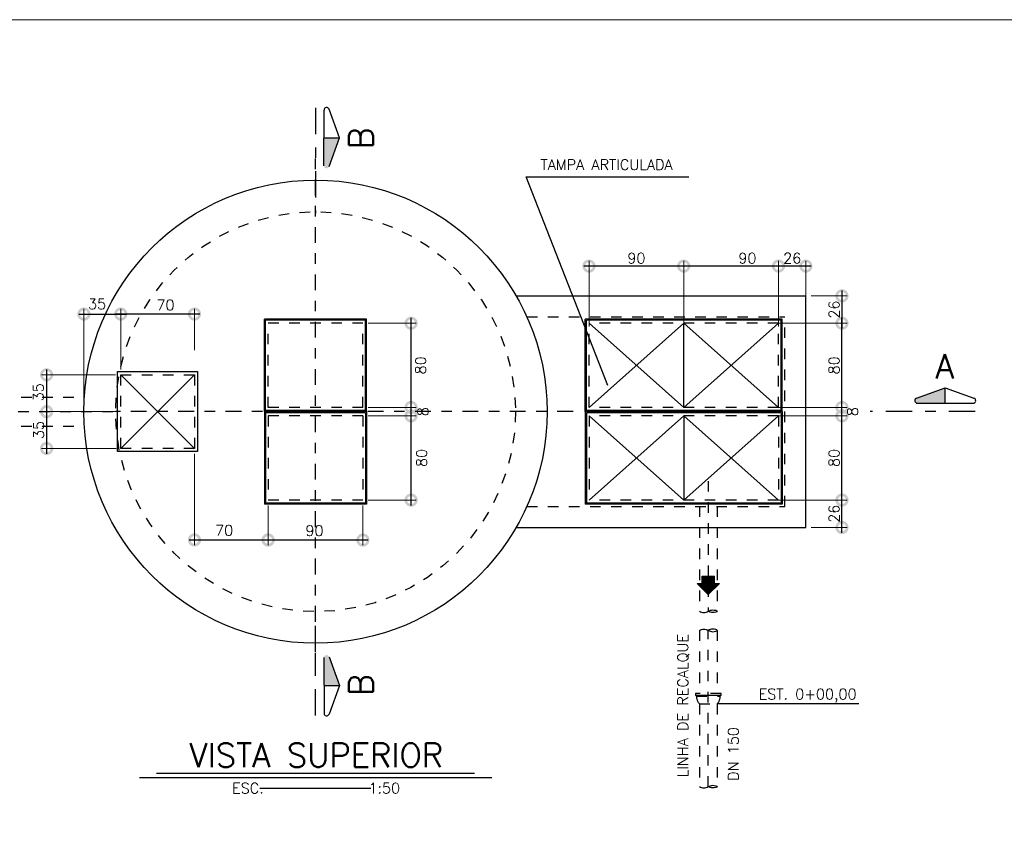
# Model space of a CAD drawing. Header units: millimetres. Extents: x 197878 to 197999, y 8707048 to 8707093.
# Tile 21 of 37: x 197885 to 197894, y 8707078 to 8707086. Entities that reach past the tile are written whole.
import ezdxf
from ezdxf.enums import TextEntityAlignment as Align

# ---------------------------------------------------------------- set-up
doc = ezdxf.new("R2010")
doc.units = ezdxf.units.MM
doc.header["$LTSCALE"] = 0.1
for name, pattern in [('DASHDOT', [1, 0.5, -0.25, 0, -0.25]), ('DASHDOTX2', [2, 1, -0.5, 0, -0.5]), ('HIDDEN', [0.375, 0.25, -0.125])]:
    doc.linetypes.add(name, pattern=pattern)
doc.layers.get('Defpoints').update_dxf_attribs({"lineweight": 9})
for name, color, linetype in [('BAR-EIXOS', 7, 'DASHDOT'), ('BAR-PECAS', 2, 'Continuous'), ('COTAS', 7, 'Continuous'), ('DIM', 7, 'Continuous'), ('EIXO', 7, 'DASHDOT'), ('ESTRUTURA', 5, 'Continuous'), ('LIMHATRA', 2, 'HIDDEN'), ('PAREDE', 5, 'Continuous'), ('RELAÇÀO', 2, 'Continuous'), ('TAMPA', 3, 'Continuous'), ('TEXTO', 2, 'Continuous')]:
    doc.layers.add(name, color=color, linetype=linetype)
doc.layers.add('PADRÃO', color=7, linetype='Continuous', lineweight=9)
doc.styles.add('ROMAND', font='ROMANS.SHX', dxfattribs={"oblique": 15, "height": 800})
doc.styles.add('romans', font='romans.shx')
doc.dimstyles.get("Standard").update_dxf_attribs({"dimtxt": 0.1, "dimasz": 0.2, "dimexe": 0.05, "dimexo": 0.05, "dimgap": 0.025, "dimtad": 1, "dimtoh": 1, "dimdec": 0, "dimlfac": 100, "dimzin": 0, "dimdsep": 46, "dimtxsty": 'romans', "dimblk1": 'DOTSMALL', "dimblk2": 'DOTSMALL', "dimsah": 1, "dimcen": 0.3, "dimdle": 0.05, "dimclrd": 7, "dimclre": 7, "dimclrt": 2, "dimazin": 0, "dimtfac": 1, "dimtdec": 0, "dimtmove": 2, "dimatfit": 3, "dimldrblk": 'DOTSMALL', "dimfxl": 0, "dimtolj": 1, "dimtzin": 0, "dimlwe": 5, "dimarcsym": 0})

# ---------------------------------------------------------------- blocks, each defined once
blk = doc.blocks.new('_DOTSMALL')
at = {"color": 0, "linetype": 'ByBlock', "const_width": 0.5}
blk.add_lwpolyline([(-0.0625, 0, 1), (0.0625, 0, 1)], format="xyb", close=True, dxfattribs=at)
blk = doc.blocks.new('*D91')
at = {"layer": 'Defpoints', "color": 0, "linetype": 'Continuous'}
for p in [(197891.207, 8707083.3532), (197891.207, 8707082.7302), (197892.107, 8707082.7302)]:
    blk.add_point(p, dxfattribs=at)
at = {"layer": 'DIM', "color": 7, "linetype": 'Continuous', "lineweight": -2}
blk.add_line((197892.157, 8707083.3532), (197891.157, 8707083.3532), dxfattribs=at)
at = {"layer": 'DIM', "color": 7, "linetype": 'Continuous', "lineweight": 5}
for p, q in [((197891.207, 8707082.7802), (197891.207, 8707083.4032)), ((197892.107, 8707082.7802), (197892.107, 8707083.4032))]:
    blk.add_line(p, q, dxfattribs=at)
at = {"layer": 'DIM', "color": 7, "linetype": 'Continuous', "lineweight": -2, "xscale": 0.2, "yscale": 0.2, "zscale": 0.2, "rotation": 180}
blk.add_blockref('_DOTSMALL', (197891.207, 8707083.3532), dxfattribs=at)
at = {"layer": 'DIM', "color": 7, "linetype": 'Continuous', "lineweight": -2, "xscale": 0.2, "yscale": 0.2, "zscale": 0.2}
blk.add_blockref('_DOTSMALL', (197892.107, 8707083.3532), dxfattribs=at)
at = {"layer": 'DIM', "color": 2, "linetype": 'Continuous', "insert": (197891.812, 8707083.4282), "char_height": 0.1, "attachment_point": 5, "style": 'romans'}
blk.add_mtext('\\A1;90', dxfattribs=at)
blk = doc.blocks.new('*D92')
at = {"layer": 'Defpoints', "color": 0, "linetype": 'Continuous'}
for p in [(197890.307, 8707083.3532), (197890.307, 8707082.7302), (197891.207, 8707082.7302)]:
    blk.add_point(p, dxfattribs=at)
at = {"layer": 'DIM', "color": 7, "linetype": 'Continuous', "lineweight": -2}
blk.add_line((197891.257, 8707083.3532), (197890.257, 8707083.3532), dxfattribs=at)
at = {"layer": 'DIM', "color": 7, "linetype": 'Continuous', "lineweight": 5}
blk.add_line((197890.307, 8707082.7802), (197890.307, 8707083.4032), dxfattribs=at)
at = {"layer": 'DIM', "color": 7, "linetype": 'Continuous', "lineweight": -2, "xscale": 0.2, "yscale": 0.2, "zscale": 0.2, "rotation": 180}
blk.add_blockref('_DOTSMALL', (197890.307, 8707083.3532), dxfattribs=at)
at = {"layer": 'DIM', "color": 7, "linetype": 'Continuous', "lineweight": -2, "xscale": 0.2, "yscale": 0.2, "zscale": 0.2}
blk.add_blockref('_DOTSMALL', (197891.207, 8707083.3532), dxfattribs=at)
at = {"layer": 'DIM', "color": 2, "linetype": 'Continuous', "insert": (197890.757, 8707083.4282), "char_height": 0.1, "attachment_point": 5, "style": 'romans'}
blk.add_mtext('\\A1;90', dxfattribs=at)
blk = doc.blocks.new('*D93')
at = {"layer": 'Defpoints', "color": 0, "linetype": 'Continuous'}
for p in [(197892.0035, 8707081.9302), (197892.71, 8707081.9302), (197892.0035, 8707081.1302)]:
    blk.add_point(p, dxfattribs=at)
at = {"layer": 'DIM', "color": 7, "linetype": 'Continuous', "lineweight": 5}
for p, q in [((197892.0535, 8707081.9302), (197892.76, 8707081.9302)), ((197892.0535, 8707081.1302), (197892.76, 8707081.1302))]:
    blk.add_line(p, q, dxfattribs=at)
at = {"layer": 'DIM', "color": 7, "linetype": 'Continuous', "lineweight": -2}
blk.add_line((197892.71, 8707081.0802), (197892.71, 8707081.9802), dxfattribs=at)
at = {"layer": 'DIM', "color": 7, "linetype": 'Continuous', "lineweight": -2, "xscale": 0.2, "yscale": 0.2, "zscale": 0.2}
for p, rotation in [((197892.71, 8707081.9302), 90), ((197892.71, 8707081.1302), 270)]:
    blk.add_blockref('_DOTSMALL', p, dxfattribs=dict(at, rotation=rotation))
at = {"layer": 'DIM', "color": 2, "linetype": 'Continuous', "insert": (197892.635, 8707081.5302), "char_height": 0.1, "attachment_point": 5, "rotation": 90, "style": 'romans'}
blk.add_mtext('\\A1;80', dxfattribs=at)
blk = doc.blocks.new('*D94')
at = {"layer": 'Defpoints', "color": 0, "linetype": 'Continuous'}
for p in [(197892.0035, 8707082.0102), (197892.71, 8707082.0102), (197892.0035, 8707081.9302)]:
    blk.add_point(p, dxfattribs=at)
at = {"layer": 'DIM', "color": 7, "linetype": 'Continuous', "lineweight": 5}
blk.add_line((197892.0535, 8707082.0102), (197892.76, 8707082.0102), dxfattribs=at)
at = {"layer": 'DIM', "color": 7, "linetype": 'Continuous', "lineweight": -2}
blk.add_line((197892.71, 8707081.8802), (197892.71, 8707082.0602), dxfattribs=at)
at = {"layer": 'DIM', "color": 7, "linetype": 'Continuous', "lineweight": -2, "xscale": 0.2, "yscale": 0.2, "zscale": 0.2}
for p, rotation in [((197892.71, 8707082.0102), 90), ((197892.71, 8707081.9302), 270)]:
    blk.add_blockref('_DOTSMALL', p, dxfattribs=dict(at, rotation=rotation))
at = {"layer": 'DIM', "color": 2, "linetype": 'Continuous', "insert": (197892.8117, 8707081.9702), "char_height": 0.1, "attachment_point": 5, "rotation": 90, "style": 'romans'}
blk.add_mtext('\\A1;8', dxfattribs=at)
blk = doc.blocks.new('*D95')
at = {"layer": 'Defpoints', "color": 0, "linetype": 'Continuous'}
for p in [(197892.0035, 8707082.8102), (197892.71, 8707082.8102), (197892.0035, 8707082.0102)]:
    blk.add_point(p, dxfattribs=at)
at = {"layer": 'DIM', "color": 7, "linetype": 'Continuous', "lineweight": -2}
blk.add_line((197892.71, 8707081.9602), (197892.71, 8707082.8602), dxfattribs=at)
at = {"layer": 'DIM', "color": 7, "linetype": 'Continuous', "lineweight": 5}
blk.add_line((197892.0535, 8707082.8102), (197892.76, 8707082.8102), dxfattribs=at)
at = {"layer": 'DIM', "color": 7, "linetype": 'Continuous', "lineweight": -2, "xscale": 0.2, "yscale": 0.2, "zscale": 0.2}
for p, rotation in [((197892.71, 8707082.8102), 90), ((197892.71, 8707082.0102), 270)]:
    blk.add_blockref('_DOTSMALL', p, dxfattribs=dict(at, rotation=rotation))
at = {"layer": 'DIM', "color": 2, "linetype": 'Continuous', "insert": (197892.635, 8707082.4102), "char_height": 0.1, "attachment_point": 5, "rotation": 90, "style": 'romans'}
blk.add_mtext('\\A1;80', dxfattribs=at)
blk = doc.blocks.new('*D96')
at = {"layer": 'Defpoints', "color": 0, "linetype": 'Continuous'}
for p in [(197892.107, 8707083.3532), (197892.367, 8707082.8102), (197892.107, 8707082.7302)]:
    blk.add_point(p, dxfattribs=at)
at = {"layer": 'DIM', "color": 7, "linetype": 'Continuous', "lineweight": -2}
blk.add_line((197892.417, 8707083.3532), (197892.057, 8707083.3532), dxfattribs=at)
at = {"layer": 'DIM', "color": 7, "linetype": 'Continuous', "lineweight": 5}
for p, q in [((197892.107, 8707082.7802), (197892.107, 8707083.4032)), ((197892.367, 8707082.8602), (197892.367, 8707083.4032))]:
    blk.add_line(p, q, dxfattribs=at)
at = {"layer": 'DIM', "color": 7, "linetype": 'Continuous', "lineweight": -2, "xscale": 0.2, "yscale": 0.2, "zscale": 0.2, "rotation": 180}
blk.add_blockref('_DOTSMALL', (197892.107, 8707083.3532), dxfattribs=at)
at = {"layer": 'DIM', "color": 7, "linetype": 'Continuous', "lineweight": -2, "xscale": 0.2, "yscale": 0.2, "zscale": 0.2}
blk.add_blockref('_DOTSMALL', (197892.367, 8707083.3532), dxfattribs=at)
at = {"layer": 'DIM', "color": 2, "linetype": 'Continuous', "insert": (197892.237, 8707083.4282), "char_height": 0.1, "attachment_point": 5, "style": 'romans'}
blk.add_mtext('\\A1;26', dxfattribs=at)
blk = doc.blocks.new('*D97')
at = {"layer": 'Defpoints', "color": 0, "linetype": 'Continuous'}
for p in [(197892.367, 8707081.1302), (197892.71, 8707081.1302), (197892.367, 8707080.8702)]:
    blk.add_point(p, dxfattribs=at)
at = {"layer": 'DIM', "color": 7, "linetype": 'Continuous', "lineweight": -2}
blk.add_line((197892.71, 8707080.8202), (197892.71, 8707081.1802), dxfattribs=at)
at = {"layer": 'DIM', "color": 7, "linetype": 'Continuous', "lineweight": 5}
for p, q in [((197892.417, 8707081.1302), (197892.76, 8707081.1302)), ((197892.417, 8707080.8702), (197892.76, 8707080.8702))]:
    blk.add_line(p, q, dxfattribs=at)
at = {"layer": 'DIM', "color": 7, "linetype": 'Continuous', "lineweight": -2, "xscale": 0.2, "yscale": 0.2, "zscale": 0.2}
for p, rotation in [((197892.71, 8707081.1302), 90), ((197892.71, 8707080.8702), 270)]:
    blk.add_blockref('_DOTSMALL', p, dxfattribs=dict(at, rotation=rotation))
at = {"layer": 'DIM', "color": 2, "linetype": 'Continuous', "insert": (197892.635, 8707081.0002), "char_height": 0.1, "attachment_point": 5, "rotation": 90, "style": 'romans'}
blk.add_mtext('\\A1;26', dxfattribs=at)
blk = doc.blocks.new('*D98')
at = {"layer": 'Defpoints', "color": 0, "linetype": 'Continuous'}
for p in [(197892.367, 8707083.0702), (197892.367, 8707082.8102), (197892.71, 8707082.8102)]:
    blk.add_point(p, dxfattribs=at)
at = {"layer": 'DIM', "color": 7, "linetype": 'Continuous', "lineweight": 5}
for p, q in [((197892.417, 8707083.0702), (197892.76, 8707083.0702)), ((197892.417, 8707082.8102), (197892.76, 8707082.8102))]:
    blk.add_line(p, q, dxfattribs=at)
at = {"layer": 'DIM', "color": 7, "linetype": 'Continuous', "lineweight": -2}
blk.add_line((197892.71, 8707083.1202), (197892.71, 8707082.7602), dxfattribs=at)
at = {"layer": 'DIM', "color": 7, "linetype": 'Continuous', "lineweight": -2, "xscale": 0.2, "yscale": 0.2, "zscale": 0.2}
for p, rotation in [((197892.71, 8707083.0702), 90), ((197892.71, 8707082.8102), 270)]:
    blk.add_blockref('_DOTSMALL', p, dxfattribs=dict(at, rotation=rotation))
at = {"layer": 'DIM', "color": 2, "linetype": 'Continuous', "insert": (197892.635, 8707082.9402), "char_height": 0.1, "attachment_point": 5, "rotation": 90, "style": 'romans'}
blk.add_mtext('\\A1;26', dxfattribs=at)
blk = doc.blocks.new('*D99')
at = {"layer": 'Defpoints', "color": 0, "linetype": 'Continuous'}
for p in [(197888.1595, 8707081.9302), (197888.6168, 8707081.9302), (197888.1595, 8707081.1302)]:
    blk.add_point(p, dxfattribs=at)
at = {"layer": 'DIM', "color": 7, "linetype": 'Continuous', "lineweight": 5}
for p, q in [((197888.2095, 8707081.9302), (197888.6668, 8707081.9302)), ((197888.2095, 8707081.1302), (197888.6668, 8707081.1302))]:
    blk.add_line(p, q, dxfattribs=at)
at = {"layer": 'DIM', "color": 7, "linetype": 'Continuous', "lineweight": -2}
blk.add_line((197888.6168, 8707081.0802), (197888.6168, 8707081.9802), dxfattribs=at)
at = {"layer": 'DIM', "color": 7, "linetype": 'Continuous', "lineweight": -2, "xscale": 0.2, "yscale": 0.2, "zscale": 0.2}
for p, rotation in [((197888.6168, 8707081.9302), 90), ((197888.6168, 8707081.1302), 270)]:
    blk.add_blockref('_DOTSMALL', p, dxfattribs=dict(at, rotation=rotation))
at = {"layer": 'DIM', "color": 2, "linetype": 'Continuous', "insert": (197888.717, 8707081.5302), "char_height": 0.1, "attachment_point": 5, "rotation": 90, "style": 'romans'}
blk.add_mtext('\\A1;80', dxfattribs=at)
blk = doc.blocks.new('*D100')
at = {"layer": 'Defpoints', "color": 0, "linetype": 'Continuous'}
for p in [(197888.1595, 8707082.0102), (197888.6168, 8707082.0102), (197888.1595, 8707081.9302)]:
    blk.add_point(p, dxfattribs=at)
at = {"layer": 'DIM', "color": 7, "linetype": 'Continuous', "lineweight": 5}
blk.add_line((197888.2095, 8707082.0102), (197888.6668, 8707082.0102), dxfattribs=at)
at = {"layer": 'DIM', "color": 7, "linetype": 'Continuous', "lineweight": -2}
blk.add_line((197888.6168, 8707081.8802), (197888.6168, 8707082.0602), dxfattribs=at)
at = {"layer": 'DIM', "color": 7, "linetype": 'Continuous', "lineweight": -2, "xscale": 0.2, "yscale": 0.2, "zscale": 0.2}
for p, rotation in [((197888.6168, 8707082.0102), 90), ((197888.6168, 8707081.9302), 270)]:
    blk.add_blockref('_DOTSMALL', p, dxfattribs=dict(at, rotation=rotation))
at = {"layer": 'DIM', "color": 2, "linetype": 'Continuous', "insert": (197888.7294, 8707081.9702), "char_height": 0.1, "attachment_point": 5, "rotation": 90, "style": 'romans'}
blk.add_mtext('\\A1;8', dxfattribs=at)
blk = doc.blocks.new('*D101')
at = {"layer": 'Defpoints', "color": 0, "linetype": 'Continuous'}
for p in [(197888.1595, 8707082.8102), (197888.6168, 8707082.8102), (197887.779, 8707082.0102)]:
    blk.add_point(p, dxfattribs=at)
at = {"layer": 'DIM', "color": 7, "linetype": 'Continuous', "lineweight": -2}
blk.add_line((197888.6168, 8707081.9602), (197888.6168, 8707082.8602), dxfattribs=at)
at = {"layer": 'DIM', "color": 7, "linetype": 'Continuous', "lineweight": 5}
blk.add_line((197888.2095, 8707082.8102), (197888.6668, 8707082.8102), dxfattribs=at)
at = {"layer": 'DIM', "color": 7, "linetype": 'Continuous', "lineweight": -2, "xscale": 0.2, "yscale": 0.2, "zscale": 0.2}
for p, rotation in [((197888.6168, 8707082.8102), 90), ((197888.6168, 8707082.0102), 270)]:
    blk.add_blockref('_DOTSMALL', p, dxfattribs=dict(at, rotation=rotation))
at = {"layer": 'DIM', "color": 2, "linetype": 'Continuous', "insert": (197888.7083, 8707082.4102), "char_height": 0.1, "attachment_point": 5, "rotation": 90, "style": 'romans'}
blk.add_mtext('\\A1;80', dxfattribs=at)
blk = doc.blocks.new('*D104')
at = {"layer": 'Defpoints', "color": 0, "linetype": 'Continuous'}
for p in [(197887.2595, 8707081.1302), (197888.1595, 8707081.1302), (197887.2595, 8707080.7504)]:
    blk.add_point(p, dxfattribs=at)
at = {"layer": 'DIM', "color": 7, "linetype": 'Continuous', "lineweight": 5}
for p, q in [((197887.2595, 8707081.0802), (197887.2595, 8707080.7004)), ((197888.1595, 8707081.0802), (197888.1595, 8707080.7004))]:
    blk.add_line(p, q, dxfattribs=at)
at = {"layer": 'DIM', "color": 7, "linetype": 'Continuous', "lineweight": -2}
blk.add_line((197888.2095, 8707080.7504), (197887.2095, 8707080.7504), dxfattribs=at)
at = {"layer": 'DIM', "color": 7, "linetype": 'Continuous', "lineweight": -2, "xscale": 0.2, "yscale": 0.2, "zscale": 0.2, "rotation": 180}
blk.add_blockref('_DOTSMALL', (197887.2595, 8707080.7504), dxfattribs=at)
at = {"layer": 'DIM', "color": 7, "linetype": 'Continuous', "lineweight": -2, "xscale": 0.2, "yscale": 0.2, "zscale": 0.2}
blk.add_blockref('_DOTSMALL', (197888.1595, 8707080.7504), dxfattribs=at)
at = {"layer": 'DIM', "color": 2, "linetype": 'Continuous', "insert": (197887.6995, 8707080.8392), "char_height": 0.1, "attachment_point": 5, "style": 'romans'}
blk.add_mtext('\\A1;90', dxfattribs=at)
blk = doc.blocks.new('*D102')
at = {"layer": 'Defpoints', "color": 0, "linetype": 'Continuous'}
for p in [(197885.8595, 8707082.8974), (197886.5595, 8707082.5031), (197885.8595, 8707082.3306)]:
    blk.add_point(p, dxfattribs=at)
at = {"layer": 'DIM', "color": 7, "linetype": 'Continuous', "lineweight": 5}
for p, q in [((197885.8595, 8707082.3806), (197885.8595, 8707082.9474)), ((197886.5595, 8707082.5531), (197886.5595, 8707082.9474))]:
    blk.add_line(p, q, dxfattribs=at)
at = {"layer": 'DIM', "color": 7, "linetype": 'Continuous', "lineweight": -2}
blk.add_line((197886.6095, 8707082.8974), (197885.8095, 8707082.8974), dxfattribs=at)
at = {"layer": 'DIM', "color": 7, "linetype": 'Continuous', "lineweight": -2, "xscale": 0.2, "yscale": 0.2, "zscale": 0.2, "rotation": 180}
blk.add_blockref('_DOTSMALL', (197885.8595, 8707082.8974), dxfattribs=at)
at = {"layer": 'DIM', "color": 7, "linetype": 'Continuous', "lineweight": -2, "xscale": 0.2, "yscale": 0.2, "zscale": 0.2}
blk.add_blockref('_DOTSMALL', (197886.5595, 8707082.8974), dxfattribs=at)
at = {"layer": 'DIM', "color": 2, "linetype": 'Continuous', "insert": (197886.2845, 8707082.9837), "char_height": 0.1, "attachment_point": 5, "style": 'romans'}
blk.add_mtext('\\A1;70', dxfattribs=at)
blk = doc.blocks.new('*D105')
at = {"layer": 'Defpoints', "color": 0, "linetype": 'Continuous'}
for p in [(197885.8595, 8707082.3202), (197885.1551, 8707081.9702), (197885.8652, 8707081.9702)]:
    blk.add_point(p, dxfattribs=at)
at = {"layer": 'DIM', "color": 7, "linetype": 'Continuous', "lineweight": 5}
for p, q in [((197885.8095, 8707082.3202), (197885.1051, 8707082.3202)), ((197885.8152, 8707081.9702), (197885.1051, 8707081.9702))]:
    blk.add_line(p, q, dxfattribs=at)
at = {"layer": 'DIM', "color": 7, "linetype": 'Continuous', "lineweight": -2}
blk.add_line((197885.1551, 8707082.3702), (197885.1551, 8707081.9202), dxfattribs=at)
at = {"layer": 'DIM', "color": 7, "linetype": 'Continuous', "lineweight": -2, "xscale": 0.2, "yscale": 0.2, "zscale": 0.2}
for p, rotation in [((197885.1551, 8707082.3202), 90), ((197885.1551, 8707081.9702), 270)]:
    blk.add_blockref('_DOTSMALL', p, dxfattribs=dict(at, rotation=rotation))
at = {"layer": 'DIM', "color": 2, "linetype": 'Continuous', "insert": (197885.0768, 8707082.1542), "char_height": 0.1, "attachment_point": 5, "rotation": 90, "style": 'romans'}
blk.add_mtext('\\A1;35', dxfattribs=at)
blk = doc.blocks.new('*D106')
at = {"layer": 'Defpoints', "color": 0, "linetype": 'Continuous'}
for p in [(197885.8595, 8707081.9702), (197885.1551, 8707081.6202), (197885.8652, 8707081.6202)]:
    blk.add_point(p, dxfattribs=at)
at = {"layer": 'DIM', "color": 7, "linetype": 'Continuous', "lineweight": -2}
blk.add_line((197885.1551, 8707082.0202), (197885.1551, 8707081.5702), dxfattribs=at)
at = {"layer": 'DIM', "color": 7, "linetype": 'Continuous', "lineweight": 5}
for p, q in [((197885.8095, 8707081.9702), (197885.1051, 8707081.9702)), ((197885.8152, 8707081.6202), (197885.1051, 8707081.6202))]:
    blk.add_line(p, q, dxfattribs=at)
at = {"layer": 'DIM', "color": 7, "linetype": 'Continuous', "lineweight": -2, "xscale": 0.2, "yscale": 0.2, "zscale": 0.2}
for p, rotation in [((197885.1551, 8707081.9702), 90), ((197885.1551, 8707081.6202), 270)]:
    blk.add_blockref('_DOTSMALL', p, dxfattribs=dict(at, rotation=rotation))
at = {"layer": 'DIM', "color": 2, "linetype": 'Continuous', "insert": (197885.0801, 8707081.7952), "char_height": 0.1, "attachment_point": 5, "rotation": 90, "style": 'romans'}
blk.add_mtext('\\A1;35', dxfattribs=at)
blk = doc.blocks.new('*D103')
at = {"layer": 'Defpoints', "color": 0, "linetype": 'Continuous'}
for p in [(197885.8595, 8707082.8974), (197885.8595, 8707082.3202), (197885.5095, 8707081.9702)]:
    blk.add_point(p, dxfattribs=at)
at = {"layer": 'DIM', "color": 7, "linetype": 'Continuous', "lineweight": 5}
for p, q in [((197885.5095, 8707082.0202), (197885.5095, 8707082.9474)), ((197885.8595, 8707082.3702), (197885.8595, 8707082.9474))]:
    blk.add_line(p, q, dxfattribs=at)
at = {"layer": 'DIM', "color": 7, "linetype": 'Continuous', "lineweight": -2}
blk.add_line((197885.4595, 8707082.8974), (197885.9095, 8707082.8974), dxfattribs=at)
at = {"layer": 'DIM', "color": 7, "linetype": 'Continuous', "lineweight": -2, "xscale": 0.2, "yscale": 0.2, "zscale": 0.2, "rotation": 180}
blk.add_blockref('_DOTSMALL', (197885.5095, 8707082.8974), dxfattribs=at)
at = {"layer": 'DIM', "color": 7, "linetype": 'Continuous', "lineweight": -2, "xscale": 0.2, "yscale": 0.2, "zscale": 0.2}
blk.add_blockref('_DOTSMALL', (197885.8595, 8707082.8974), dxfattribs=at)
at = {"layer": 'DIM', "color": 2, "linetype": 'Continuous', "insert": (197885.6339, 8707082.9924), "char_height": 0.1, "attachment_point": 5, "style": 'romans'}
blk.add_mtext('\\A1;35', dxfattribs=at)
blk = doc.blocks.new('*D107')
at = {"layer": 'Defpoints', "color": 0}
for p in [(197886.5595, 8707081.6202), (197887.2595, 8707081.1302), (197887.2595, 8707080.7517)]:
    blk.add_point(p, dxfattribs=at)
at = {"layer": 'DIM', "color": 7, "lineweight": 5}
for p, q in [((197886.5595, 8707081.5702), (197886.5595, 8707080.7017)), ((197887.2595, 8707081.0802), (197887.2595, 8707080.7017))]:
    blk.add_line(p, q, dxfattribs=at)
at = {"layer": 'DIM', "color": 7, "lineweight": -2}
blk.add_line((197886.5095, 8707080.7517), (197887.3095, 8707080.7517), dxfattribs=at)
at = {"layer": 'DIM', "color": 7, "lineweight": -2, "xscale": 0.2, "yscale": 0.2, "zscale": 0.2, "rotation": 180}
blk.add_blockref('_DOTSMALL', (197886.5595, 8707080.7517), dxfattribs=at)
at = {"layer": 'DIM', "color": 7, "lineweight": -2, "xscale": 0.2, "yscale": 0.2, "zscale": 0.2}
blk.add_blockref('_DOTSMALL', (197887.2595, 8707080.7517), dxfattribs=at)
at = {"layer": 'DIM', "color": 2, "insert": (197886.8417, 8707080.8425), "char_height": 0.1, "attachment_point": 5, "style": 'romans'}
blk.add_mtext('\\A1;70', dxfattribs=at)
blk = doc.blocks.new('A$C26ED7CE0')
for p, q in [((0.1061, 0), (0, 0.1061)), ((0.0461, 0.1061), (0, 0.1061)), ((0.1661, 0.1761), (0.0461, 0.1761)), ((0.0461, 0.1061), (0.0461, 0.1761)), ((0.1061, 0), (0.2121, 0.1061)), ((0.1661, 0.1061), (0.1661, 0.1761)), ((0.2121, 0.1061), (0.1661, 0.1061))]:
    blk.add_line(p, q)
at = {"color": 0}
for p, q in [((0.1066, 0.0005), (0.0011, 0.1061)), ((0.1084, 0.0023), (0.0046, 0.1061)), ((0.1101, 0.0041), (0.0081, 0.1061)), ((0.1119, 0.0058), (0.0117, 0.1061)), ((0.1137, 0.0076), (0.0152, 0.1061)), ((0.1154, 0.0094), (0.0188, 0.1061)), ((0.1172, 0.0111), (0.0223, 0.1061)), ((0.119, 0.0129), (0.0258, 0.1061)), ((0.1207, 0.0147), (0.0294, 0.1061)), ((0.1225, 0.0164), (0.0329, 0.1061)), ((0.1243, 0.0182), (0.0364, 0.1061)), ((0.1261, 0.02), (0.04, 0.1061)), ((0.1278, 0.0218), (0.0435, 0.1061)), ((0.1632, 0.0571), (0.0461, 0.1742)), ((0.1614, 0.0553), (0.0461, 0.1707)), ((0.1596, 0.0536), (0.0461, 0.1671)), ((0.1579, 0.0518), (0.0461, 0.1636)), ((0.1561, 0.05), (0.0461, 0.1601)), ((0.1543, 0.0483), (0.0461, 0.1565)), ((0.1526, 0.0465), (0.0461, 0.153)), ((0.1508, 0.0447), (0.0461, 0.1495)), ((0.149, 0.043), (0.0461, 0.1459)), ((0.1473, 0.0412), (0.0461, 0.1424)), ((0.1455, 0.0394), (0.0461, 0.1389)), ((0.1437, 0.0377), (0.0461, 0.1353)), ((0.142, 0.0359), (0.0461, 0.1318)), ((0.1402, 0.0341), (0.0461, 0.1283)), ((0.1384, 0.0324), (0.0461, 0.1247)), ((0.1367, 0.0306), (0.0461, 0.1212)), ((0.1349, 0.0288), (0.0461, 0.1176)), ((0.1331, 0.0271), (0.0461, 0.1141)), ((0.1314, 0.0253), (0.0461, 0.1106)), ((0.1296, 0.0235), (0.0461, 0.107)), ((0.1649, 0.0589), (0.0478, 0.1761)), ((0.1667, 0.0606), (0.0513, 0.1761)), ((0.1685, 0.0624), (0.0548, 0.1761)), ((0.1702, 0.0642), (0.0584, 0.1761)), ((0.172, 0.0659), (0.0619, 0.1761)), ((0.1738, 0.0677), (0.0654, 0.1761)), ((0.1755, 0.0695), (0.069, 0.1761)), ((0.1773, 0.0712), (0.0725, 0.1761)), ((0.1791, 0.073), (0.076, 0.1761)), ((0.1809, 0.0748), (0.0796, 0.1761)), ((0.1826, 0.0766), (0.0831, 0.1761)), ((0.1844, 0.0783), (0.0866, 0.1761)), ((0.1862, 0.0801), (0.0902, 0.1761)), ((0.1879, 0.0819), (0.0937, 0.1761)), ((0.1661, 0.1072), (0.0972, 0.1761)), ((0.1661, 0.1108), (0.1008, 0.1761)), ((0.1661, 0.1143), (0.1043, 0.1761)), ((0.1661, 0.1179), (0.1079, 0.1761)), ((0.1661, 0.1214), (0.1114, 0.1761)), ((0.1661, 0.1249), (0.1149, 0.1761)), ((0.1661, 0.1285), (0.1185, 0.1761)), ((0.1661, 0.132), (0.122, 0.1761)), ((0.1661, 0.1355), (0.1255, 0.1761)), ((0.1661, 0.1391), (0.1291, 0.1761)), ((0.1661, 0.1426), (0.1326, 0.1761)), ((0.1661, 0.1461), (0.1361, 0.1761)), ((0.1661, 0.1497), (0.1397, 0.1761)), ((0.1661, 0.1532), (0.1432, 0.1761)), ((0.1661, 0.1567), (0.1467, 0.1761)), ((0.1661, 0.1603), (0.1503, 0.1761)), ((0.1661, 0.1638), (0.1538, 0.1761)), ((0.1661, 0.1674), (0.1574, 0.1761)), ((0.1661, 0.1709), (0.1609, 0.1761)), ((0.1661, 0.1744), (0.1644, 0.1761)), ((0.1897, 0.0836), (0.1672, 0.1061)), ((0.1915, 0.0854), (0.1708, 0.1061)), ((0.1932, 0.0872), (0.1743, 0.1061)), ((0.195, 0.0889), (0.1779, 0.1061)), ((0.1968, 0.0907), (0.1814, 0.1061)), ((0.1985, 0.0925), (0.1849, 0.1061)), ((0.2003, 0.0942), (0.1885, 0.1061)), ((0.2021, 0.096), (0.192, 0.1061))]:
    blk.add_line(p, q, dxfattribs=at)

msp = doc.modelspace()

# ---------------------------------------------------------------- hatches: boundary and pattern name
at = {"layer": 'RELAÇÀO', "ltscale": 0.2}
for points in [[(197887.78973, 8707084.57123), (197887.93596, 8707084.57112), (197887.83804, 8707084.29876, -0.8411282), (197887.78952, 8707084.30723)], [(197893.69132, 8707082.05041), (197893.6912, 8707082.19664), (197893.41884, 8707082.09872, 0.8411282), (197893.42732, 8707082.0502)], [(197887.78973, 8707079.36916), (197887.93596, 8707079.36928), (197887.83804, 8707079.64164, 0.8411282), (197887.78952, 8707079.63316)]]:
    msp.add_hatch(color=2, dxfattribs=at).paths.add_polyline_path(points)

# ---------------------------------------------------------------- linework, layer by layer
at = {"layer": 'BAR-EIXOS'}
for p, q in [((197882.88452, 8707081.9702), (197885.88452, 8707081.9702)), ((197891.44043, 8707081.3102), (197891.44043, 8707080.0746)), ((197891.44043, 8707078.40833), (197891.44043, 8707079.89364))]:
    msp.add_line(p, q, dxfattribs=at)
at = {"layer": 'BAR-PECAS', "linetype": 'HIDDEN', "ltscale": 4}
for p, q in [((197883.31366, 8707082.1072), (197885.51378, 8707082.1072)), ((197883.31366, 8707081.8332), (197885.51378, 8707081.8332)), ((197891.35543, 8707081.0702), (197891.35543, 8707080.0746)), ((197891.52543, 8707081.0702), (197891.52543, 8707080.0746)), ((197891.35543, 8707079.89204), (197891.35543, 8707079.29414)), ((197891.52543, 8707079.89204), (197891.52543, 8707079.29414)), ((197891.32753, 8707079.26728), (197891.55333, 8707079.26728)), ((197891.35543, 8707079.19364), (197891.35543, 8707078.40833)), ((197891.52543, 8707079.19364), (197891.52543, 8707078.40833))]:
    msp.add_line(p, q, dxfattribs=at)
at = {"layer": 'BAR-PECAS'}
msp.add_line((197891.31893, 8707079.27589), (197891.56193, 8707079.27589), dxfattribs=at)
at = {"layer": 'BAR-PECAS', "linetype": 'HIDDEN', "ltscale": 4}
msp.add_lwpolyline([(197891.56193, 8707079.29414), (197891.31893, 8707079.29414), (197891.31893, 8707079.27589), (197891.32753, 8707079.26728, 0.1792226), (197891.35543, 8707079.19364), (197891.52543, 8707079.19364, 0.1792226), (197891.55333, 8707079.26728), (197891.56193, 8707079.27589)], format="xyb", close=True, dxfattribs=at)
at = {"layer": 'BAR-PECAS', "ltscale": 4}
for points in [[(197891.35543, 8707080.0746), (197891.39793, 8707080.06219), (197891.44043, 8707080.0746), (197891.48293, 8707080.087), (197891.52543, 8707080.0746), (197891.48293, 8707080.06219), (197891.44043, 8707080.0746)], [(197891.35543, 8707079.89204), (197891.39793, 8707079.90445), (197891.44043, 8707079.89204), (197891.48293, 8707079.87963), (197891.52543, 8707079.89204), (197891.48293, 8707079.90445), (197891.44043, 8707079.89204)], [(197891.35543, 8707078.40833), (197891.39793, 8707078.39592), (197891.44043, 8707078.40833), (197891.48293, 8707078.42074), (197891.52543, 8707078.40833), (197891.48293, 8707078.39592), (197891.44043, 8707078.40833)]]:
    msp.add_spline(points, degree=3, dxfattribs=at)
at = {"layer": 'EIXO', "color": 1, "linetype": 'DASHDOTX2', "ltscale": 2.5}
for p, q in [((197887.70952, 8707084.85617), (197887.70952, 8707083.85617)), ((197893.97626, 8707081.9702), (197892.97626, 8707081.9702)), ((197887.70952, 8707079.08423), (197887.70952, 8707080.08423))]:
    msp.add_line(p, q, dxfattribs=at)
at = {"layer": 'EIXO', "ltscale": 3}
for p, q in [((197887.70952, 8707079.52443), (197887.70952, 8707084.41597)), ((197890.15529, 8707081.9702), (197885.81276, 8707081.9702))]:
    msp.add_line(p, q, dxfattribs=at)
at = {"layer": 'ESTRUTURA'}
msp.add_line((197892.367, 8707081.8502), (197892.367, 8707081.9302), dxfattribs=at)
at = {"layer": 'LIMHATRA', "ltscale": 3.5}
for p, q in [((197889.717, 8707082.8702), (197892.167, 8707082.8702)), ((197892.167, 8707081.0702), (197892.167, 8707082.8702)), ((197889.717, 8707081.0702), (197892.167, 8707081.0702))]:
    msp.add_line(p, q, dxfattribs=at)
msp.add_circle((197887.70952, 8707081.9702), 1.9, dxfattribs=at)
at = {"layer": 'PADRÃO', "color": 9}
msp.add_lwpolyline([(197878.46052, 8707059.99407), (197929.44011, 8707059.99407), (197929.44011, 8707085.69407), (197878.46052, 8707085.69407)], close=True, dxfattribs=at)
at = {"layer": 'PAREDE', "color": 6}
for p, q in [((197889.61477, 8707083.0702), (197892.367, 8707083.0702)), ((197892.367, 8707080.8702), (197892.367, 8707083.0702)), ((197889.61477, 8707080.8702), (197892.367, 8707080.8702))]:
    msp.add_line(p, q, dxfattribs=at)
msp.add_circle((197887.70952, 8707081.9702), 2.2, dxfattribs=at)
at = {"layer": 'RELAÇÀO', "color": 2}
for p, q in [((197887.78952, 8707084.30723), (197887.78994, 8707084.83523)), ((197887.93596, 8707084.57112), (197887.83848, 8707084.84363)), ((197887.78973, 8707084.57123), (197887.93596, 8707084.57112)), ((197887.83804, 8707084.29876), (197887.93596, 8707084.57112)), ((197893.41884, 8707082.09872), (197893.6912, 8707082.19664)), ((197893.69132, 8707082.05041), (197893.6912, 8707082.19664)), ((197893.6912, 8707082.19664), (197893.96372, 8707082.09917)), ((197893.42732, 8707082.0502), (197893.95532, 8707082.05063)), ((197887.78952, 8707079.63316), (197887.78994, 8707079.10516)), ((197887.83804, 8707079.64164), (197887.93596, 8707079.36928)), ((197887.78973, 8707079.36916), (197887.93596, 8707079.36928)), ((197887.93596, 8707079.36928), (197887.83848, 8707079.09676))]:
    msp.add_line(p, q, dxfattribs=at)
at = {"layer": 'RELAÇÀO', "color": 3}
msp.add_line((197892.87102, 8707079.19364), (197891.52543, 8707079.19364), dxfattribs=at)
msp.add_lwpolyline([(197890.48564, 8707082.22), (197889.71091, 8707084.20003), (197891.25575, 8707084.20003)], dxfattribs=at)
at = {"layer": 'RELAÇÀO', "color": 2}
for centre, start, end in [((197887.81496, 8707084.83518), 19.773913, 180.046458), ((197893.4273, 8707082.0752), 109.773913, 270.046458), ((197893.95527, 8707082.07564), 269.953542, 70.226087), ((197887.81496, 8707079.10522), 179.953542, 340.226087)]:
    msp.add_arc(centre, 0.025, start, end, dxfattribs=at)
at = {"layer": 'TAMPA', "color": 7, "linetype": 'Continuous'}
for p, q in [((197888.19452, 8707082.8502), (197887.22452, 8707082.8502)), ((197887.22452, 8707081.9702), (197887.22452, 8707082.8502)), ((197888.19452, 8707081.9702), (197888.19452, 8707082.8502)), ((197890.272, 8707081.9702), (197890.272, 8707082.8502)), ((197892.142, 8707082.8502), (197890.272, 8707082.8502)), ((197892.142, 8707081.9702), (197892.142, 8707082.8502)), ((197888.18452, 8707082.8402), (197887.23452, 8707082.8402)), ((197887.23452, 8707081.9802), (197887.23452, 8707082.8402)), ((197888.18452, 8707081.9802), (197888.18452, 8707082.8402)), ((197890.282, 8707081.9802), (197890.282, 8707082.8402)), ((197892.132, 8707082.8402), (197890.282, 8707082.8402)), ((197891.207, 8707082.0102), (197891.207, 8707082.8102)), ((197892.132, 8707081.9802), (197892.132, 8707082.8402)), ((197888.19452, 8707081.9702), (197887.22452, 8707081.9702)), ((197887.22452, 8707081.9702), (197887.22452, 8707081.0902)), ((197888.18452, 8707081.9802), (197887.23452, 8707081.9802)), ((197888.18452, 8707081.9602), (197887.23452, 8707081.9602)), ((197887.23452, 8707081.9602), (197887.23452, 8707081.1002)), ((197888.18452, 8707081.9602), (197888.18452, 8707081.1002)), ((197888.19452, 8707081.9702), (197888.19452, 8707081.0902)), ((197892.142, 8707081.9702), (197890.272, 8707081.9702)), ((197890.272, 8707081.9702), (197890.272, 8707081.0902)), ((197892.142, 8707081.9702), (197890.272, 8707081.9702)), ((197892.132, 8707081.9802), (197890.282, 8707081.9802)), ((197890.282, 8707081.9602), (197890.282, 8707081.1002)), ((197892.132, 8707081.9602), (197890.282, 8707081.9602)), ((197891.207, 8707081.9302), (197891.207, 8707081.1302)), ((197892.132, 8707081.9602), (197892.132, 8707081.1002)), ((197892.142, 8707081.9702), (197892.142, 8707081.0902)), ((197888.19452, 8707081.0902), (197887.22452, 8707081.0902)), ((197888.18452, 8707081.1002), (197887.23452, 8707081.1002)), ((197892.142, 8707081.0902), (197890.272, 8707081.0902)), ((197892.132, 8707081.1002), (197890.282, 8707081.1002))]:
    msp.add_line(p, q, dxfattribs=at)
at = {"layer": 'TAMPA', "linetype": 'HIDDEN', "ltscale": 2}
for p, q in [((197888.15952, 8707082.8102), (197887.25952, 8707082.8102)), ((197887.25952, 8707082.0102), (197887.25952, 8707082.8102)), ((197888.15952, 8707082.0102), (197888.15952, 8707082.8102)), ((197892.107, 8707082.8102), (197890.307, 8707082.8102)), ((197890.307, 8707082.0102), (197890.307, 8707082.8102)), ((197892.107, 8707082.0102), (197892.107, 8707082.8102)), ((197888.15952, 8707082.0102), (197887.25952, 8707082.0102)), ((197892.107, 8707082.0102), (197890.307, 8707082.0102)), ((197888.15952, 8707081.9302), (197887.25952, 8707081.9302)), ((197887.25952, 8707081.9302), (197887.25952, 8707081.1302)), ((197888.15952, 8707081.9302), (197888.15952, 8707081.1302)), ((197892.107, 8707081.9302), (197890.307, 8707081.9302)), ((197890.307, 8707081.9302), (197890.307, 8707081.1302)), ((197892.107, 8707081.9302), (197892.107, 8707081.1302)), ((197888.15952, 8707081.1302), (197887.25952, 8707081.1302)), ((197892.107, 8707081.1302), (197890.307, 8707081.1302))]:
    msp.add_line(p, q, dxfattribs=at)
at = {"layer": 'TAMPA', "color": 9, "linetype": 'Continuous'}
for p, q in [((197890.307, 8707082.8102), (197891.207, 8707082.0102)), ((197891.207, 8707082.8102), (197890.307, 8707082.0102)), ((197891.207, 8707082.0102), (197892.107, 8707082.8102)), ((197891.207, 8707082.8102), (197892.107, 8707082.0102)), ((197885.85952, 8707082.3202), (197886.55952, 8707081.6202)), ((197886.55952, 8707082.3202), (197885.85952, 8707081.6202)), ((197890.307, 8707081.1302), (197891.207, 8707081.9302)), ((197891.207, 8707081.1302), (197890.307, 8707081.9302)), ((197891.207, 8707081.9302), (197892.107, 8707081.1302)), ((197891.207, 8707081.1302), (197892.107, 8707081.9302))]:
    msp.add_line(p, q, dxfattribs=at)
at = {"layer": 'TAMPA', "color": 7, "linetype": 'Continuous'}
msp.add_lwpolyline([(197886.58952, 8707081.5902), (197885.82952, 8707081.5902), (197885.82952, 8707082.3502), (197886.58952, 8707082.3502)], close=True, dxfattribs=at)
at = {"layer": 'TAMPA', "linetype": 'HIDDEN', "ltscale": 2}
msp.add_lwpolyline([(197886.55952, 8707081.6202), (197885.85952, 8707081.6202), (197885.85952, 8707082.3202), (197886.55952, 8707082.3202)], close=True, dxfattribs=at)
at = {"layer": 'TEXTO', "color": 7, "ltscale": 0.3}
msp.add_line((197889.38283, 8707078.49215), (197886.0362, 8707078.49215), dxfattribs=at)
at = {"layer": 'TEXTO', "color": 6, "ltscale": 0.3}
msp.add_line((197889.21878, 8707078.53189), (197886.20025, 8707078.53189), dxfattribs=at)
at = {"layer": 'TEXTO', "ltscale": 0.3}
msp.add_line((197887.17908, 8707078.39364), (197888.23448, 8707078.39364), dxfattribs=at)

# ---------------------------------------------------------------- block references
at = {"layer": 'COTAS', "xscale": -1}
msp.add_blockref('A$C26ED7CE0', (197891.54649, 8707080.2326), dxfattribs=at)

# ---------------------------------------------------------------- texts
at = {"layer": 'BAR-PECAS', "linetype": 'HIDDEN', "ltscale": 4, "style": 'romans'}
msp.add_text('LINHA DE RECALQUE', height=0.1, rotation=90, dxfattribs=at).set_placement((197891.24838, 8707079.1766), align=Align.CENTER)
at = {"layer": 'TEXTO', "color": 5, "style": 'romans'}
for p in [(197888.14092, 8707084.56761), (197888.14092, 8707079.37279)]:
    msp.add_text('B', height=0.23, rotation=90, dxfattribs=at).set_placement(p, align=Align.MIDDLE)
at = {"layer": 'TEXTO', "style": 'romans'}
msp.add_text('TAMPA ARTICULADA', height=0.1, dxfattribs=at).set_placement((197890.47383, 8707084.26738), align=Align.CENTER)
at = {"layer": 'TEXTO', "color": 5, "style": 'romans'}
msp.add_text('A', height=0.23, dxfattribs=at).set_placement((197893.6877, 8707082.40161), align=Align.MIDDLE)
at = {"layer": 'TEXTO', "style": 'romans'}
for s, rotation, p in [('EST. 0+00,00', 360, (197892.38364, 8707079.23713)), ('DN 150', 90, (197891.7281, 8707078.71784))]:
    msp.add_text(s, height=0.1, rotation=rotation, dxfattribs=at).set_placement(p, align=Align.CENTER)
at = {"layer": 'TEXTO', "color": 5, "ltscale": 0.3, "style": 'ROMAND'}
msp.add_text('VISTA SUPERIOR', height=0.225, dxfattribs=at).set_placement((197887.71638, 8707078.70693), align=Align.MIDDLE)
at = {"layer": 'TEXTO', "ltscale": 0.3, "style": 'romans'}
msp.add_text('ESC.             1:50', height=0.1, dxfattribs=at).set_placement((197887.71472, 8707078.39364), align=Align.MIDDLE)

# ---------------------------------------------------------------- dimensions: what is measured, and where the dimension line sits
at = {"layer": 'DIM', "linetype": 'Continuous'}
for base, p1, p2, angle, picture, middle in [((197890.307, 8707083.35321), (197891.207, 8707082.7302), (197890.307, 8707082.7302), 180, '*D92', (197890.757, 8707083.42821)), ((197892.71002, 8707082.8102), (197892.00347, 8707082.0102), (197892.00347, 8707082.8102), 90, '*D95', (197892.63502, 8707082.4102))]:
    dim = msp.add_linear_dim(base=base, p1=p1, p2=p2, angle=angle, dimstyle='Standard', override={"dimse1": 1}, dxfattribs=at)
    dim.commit()
    dim.dimension.update_dxf_attribs({"geometry": picture, "text_midpoint": middle})
for base, p1, p2, angle, picture, middle in [((197891.207, 8707083.35321), (197892.107, 8707082.7302), (197891.207, 8707082.7302), 180, '*D91', (197891.812, 8707083.42821)), ((197885.85952, 8707082.89739), (197885.50952, 8707081.9702), (197885.85952, 8707082.3202), 180, '*D103', (197885.6339, 8707082.99239)), ((197885.85952, 8707082.89739), (197886.55952, 8707082.50307), (197885.85952, 8707082.33057), 180, '*D102', (197886.28446, 8707082.9837)), ((197885.15506, 8707081.9702), (197885.85952, 8707082.3202), (197885.86517, 8707081.9702), 270, '*D105', (197885.07682, 8707082.15425)), ((197888.61675, 8707081.9302), (197888.15952, 8707081.1302), (197888.15952, 8707081.9302), 90, '*D99', (197888.71699, 8707081.5302)), ((197887.25952, 8707080.7504), (197888.15952, 8707081.1302), (197887.25952, 8707081.1302), 180, '*D104', (197887.69946, 8707080.83923))]:
    dim = msp.add_linear_dim(base=base, p1=p1, p2=p2, angle=angle, dimstyle='Standard', dxfattribs=at)
    dim.commit()
    dim.dimension.update_dxf_attribs({"geometry": picture, "text_midpoint": middle, "dimtype": 160})
for base, p1, p2, angle, picture, middle in [((197892.107, 8707083.35321), (197892.367, 8707082.8102), (197892.107, 8707082.7302), 180, '*D96', (197892.237, 8707083.42821)), ((197892.71002, 8707082.8102), (197892.367, 8707083.0702), (197892.367, 8707082.8102), 90, '*D98', (197892.63502, 8707082.9402)), ((197885.15506, 8707081.6202), (197885.85952, 8707081.9702), (197885.86517, 8707081.6202), 270, '*D106', (197885.08006, 8707081.7952)), ((197892.71002, 8707081.9302), (197892.00347, 8707081.1302), (197892.00347, 8707081.9302), 90, '*D93', (197892.63502, 8707081.5302)), ((197892.71002, 8707081.1302), (197892.367, 8707080.8702), (197892.367, 8707081.1302), 90, '*D97', (197892.63502, 8707081.0002))]:
    dim = msp.add_linear_dim(base=base, p1=p1, p2=p2, angle=angle, dimstyle='Standard', dxfattribs=at)
    dim.commit()
    dim.dimension.update_dxf_attribs({"geometry": picture, "text_midpoint": middle})
for base, p1, p2, picture, middle in [((197888.61675, 8707082.8102), (197887.77903, 8707082.0102), (197888.15952, 8707082.8102), '*D101', (197888.7083, 8707082.4102)), ((197888.61675, 8707082.0102), (197888.15952, 8707081.9302), (197888.15952, 8707082.0102), '*D100', (197888.72943, 8707081.9702)), ((197892.71002, 8707082.0102), (197892.00347, 8707081.9302), (197892.00347, 8707082.0102), '*D94', (197892.81174, 8707081.9702))]:
    dim = msp.add_linear_dim(base=base, p1=p1, p2=p2, angle=90, dimstyle='Standard', override={"dimse1": 1}, dxfattribs=at)
    dim.commit()
    dim.dimension.update_dxf_attribs({"geometry": picture, "text_midpoint": middle, "dimtype": 160})
at = {"layer": 'DIM'}
dim = msp.add_linear_dim(base=(197887.25952, 8707080.75173), p1=(197886.55952, 8707081.6202), p2=(197887.25952, 8707081.1302), dimstyle='Standard', dxfattribs=at)
dim.commit()
dim.dimension.update_dxf_attribs({"geometry": '*D107', "text_midpoint": (197886.8417, 8707080.84247), "dimtype": 160})

doc.saveas('drawing.dxf')
